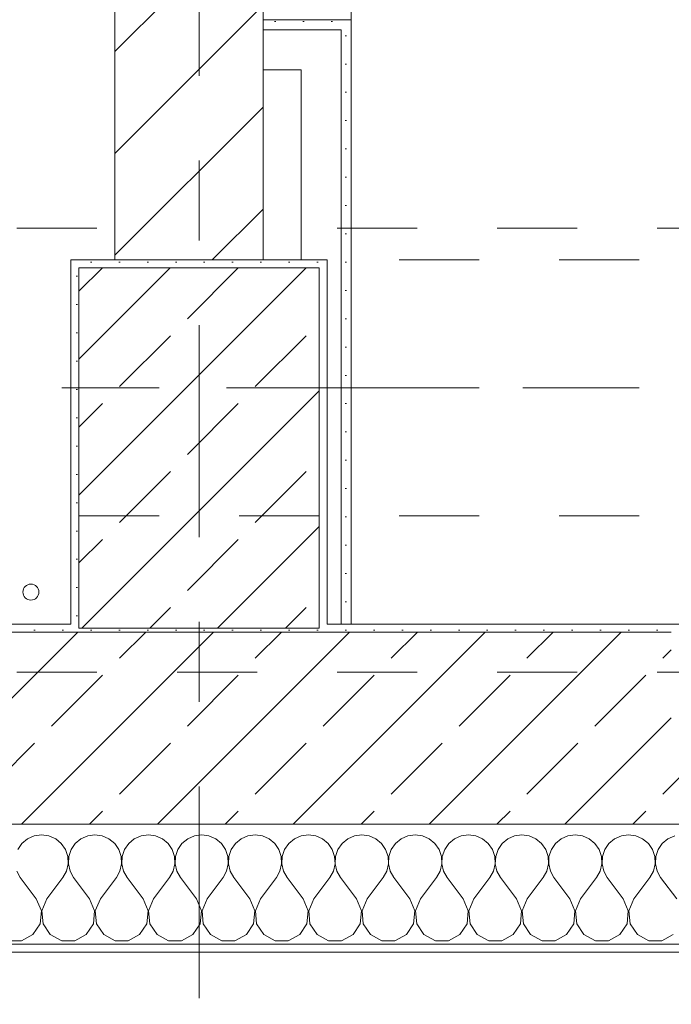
# Model space of a CAD drawing. Header units: metres. Extents: x -3.6 to 90.7, y -11.1 to 18.
# Tile 30 of 256: x 3.9 to 4.7, y -0.2 to 1. Entities that reach past the tile are written whole.
import ezdxf

# ---------------------------------------------------------------- set-up
doc = ezdxf.new("R2010")
doc.units = ezdxf.units.M
doc.header["$MEASUREMENT"] = 0
for name, pattern in [('Achse', [0.2, 0.1, -0.05, 0, -0.05]), ('Strichlinie doppelt', [0.546806, 0.264583, -0.105833, 0.070556, -0.105833]), ('Untersicht', [0.1, 0.075, -0.025]), ('Wipeout_Contour', [1, 0, -1])]:
    doc.linetypes.add(name, pattern=pattern)
for name, color, linetype in [('152 - Bemaßung_ Beschriftung.Ausbau', 7, 'Continuous'), ('451 - Universal.Achsen Raster', 7, 'Continuous'), ('603 - Struktur.Bodenplatte_ Decke Roh', 7, 'Continuous'), ('604 - Struktur.Wand Aussen', 7, 'Continuous'), ('605 - Struktur.Wand Innen', 7, 'Continuous'), ('607 - Struktur.Stütze', 7, 'Continuous'), ('608 - Struktur.Träger', 7, 'Continuous'), ('650 - Abdeckung.Fußboden Aufbau', 7, 'Continuous'), ('801 - HKLSE.Heizung_ Klima_ Lüftung', 7, 'Continuous'), ('Neubau_606 - Struktur.Wand Innen Ausbau', 7, 'Continuous'), ('Neubau_653 - Abdeckung.TB Verkofferung', 7, 'Continuous')]:
    doc.layers.add(name, color=color, linetype=linetype)
doc.styles.add('ERSTELLTER_STIL_2', font='txt')
doc.dimstyles.new('ERSTELLTER_STIL__1', dxfattribs={"dimtxt": 0.1, "dimasz": 0.0532, "dimexe": 0.18, "dimexo": 0.0625, "dimgap": 0, "dimtad": 1, "dimzin": 0, "dimdsep": 46, "dimtxsty": 'ERSTELLTER_STIL_2', "dimblk": 'ARROWHEAD_2', "dimblk1": 'ARROWHEAD_2', "dimblk2": 'ARROWHEAD_2', "dimcen": 0.09, "dimse1": 1, "dimse2": 1, "dimclrd": 7, "dimclre": 7, "dimclrt": 7, "dimazin": 0, "dimtfac": 1, "dimtdec": 4, "dimtmove": 0, "dimatfit": 3, "dimfxl": 1, "dimtolj": 1, "dimtzin": 0, "dimarcsym": 0})
doc.dimstyles.new('ERSTELLTER_STIL__2', dxfattribs={"dimtxt": 0.1, "dimasz": 0.0532, "dimexe": 0.18, "dimexo": 0.0625, "dimgap": 0, "dimtad": 1, "dimzin": 0, "dimdsep": 46, "dimtxsty": 'ERSTELLTER_STIL_2', "dimblk": 'ARROWHEAD_2', "dimblk1": 'ARROWHEAD_2', "dimblk2": 'ARROWHEAD_2', "dimcen": 0.09, "dimse1": 1, "dimse2": 1, "dimclrd": 7, "dimclre": 7, "dimclrt": 7, "dimazin": 0, "dimtfac": 1, "dimtdec": 4, "dimtmove": 2, "dimatfit": 3, "dimfxl": 1, "dimtolj": 1, "dimtzin": 0, "dimarcsym": 0})
doc.dimstyles.new('ERSTELLTER_STIL__3', dxfattribs={"dimtxt": 0.1, "dimasz": 0.0532, "dimexe": 0.18, "dimexo": 0.0625, "dimgap": 0, "dimtad": 1, "dimtih": 1, "dimtoh": 1, "dimzin": 0, "dimdsep": 46, "dimtxsty": 'ERSTELLTER_STIL_2', "dimblk": 'ARROWHEAD_2', "dimblk1": 'ARROWHEAD_2', "dimblk2": 'ARROWHEAD_2', "dimcen": 0.09, "dimse1": 1, "dimse2": 1, "dimclrd": 7, "dimclre": 7, "dimclrt": 7, "dimazin": 0, "dimtfac": 1, "dimtdec": 4, "dimtmove": 0, "dimatfit": 3, "dimfxl": 1, "dimtolj": 1, "dimtzin": 0, "dimarcsym": 0})
pattern_1 = [(45, (0, 0), (-0.0848528, 0.0848528), []), (45, (-0.04243, 0.04243), (-0.0848528, 0.0848528), [0.09, -0.03])]
pattern_2 = [(45, (0, 0), (-0.01767767, 0.01767767), [0, -0.025])]

# ---------------------------------------------------------------- blocks, each defined once
blk = doc.blocks.new('*X73')
at = {"layer": '604 - Struktur.Wand Aussen', "color": 7, "linetype": 'Continuous', "lineweight": 5}
for p, q in [((3.9242, -0.0096), (3.9158, -0.0133)), ((3.9333, -0.0083), (3.9242, -0.0096)), ((3.9424, -0.0096), (3.9333, -0.0083)), ((3.9509, -0.0133), (3.9424, -0.0096)), ((3.9909, -0.0096), (3.9825, -0.0133)), ((4, -0.0083), (3.9909, -0.0096)), ((4.0091, -0.0096), (4, -0.0083)), ((4.0175, -0.0133), (4.0091, -0.0096)), ((4.0576, -0.0096), (4.0491, -0.0133)), ((4.0667, -0.0083), (4.0576, -0.0096)), ((4.0758, -0.0096), (4.0667, -0.0083)), ((4.0842, -0.0133), (4.0758, -0.0096)), ((4.1242, -0.0096), (4.1158, -0.0133)), ((4.1333, -0.0083), (4.1242, -0.0096)), ((4.1424, -0.0096), (4.1333, -0.0083)), ((4.1509, -0.0133), (4.1424, -0.0096)), ((4.1909, -0.0096), (4.1825, -0.0133)), ((4.2, -0.0083), (4.1909, -0.0096)), ((4.2091, -0.0096), (4.2, -0.0083)), ((4.2175, -0.0133), (4.2091, -0.0096)), ((4.2576, -0.0096), (4.2491, -0.0133)), ((4.2667, -0.0083), (4.2576, -0.0096)), ((4.2758, -0.0096), (4.2667, -0.0083)), ((4.2842, -0.0133), (4.2758, -0.0096)), ((4.3242, -0.0096), (4.3158, -0.0133)), ((4.3333, -0.0083), (4.3242, -0.0096)), ((4.3424, -0.0096), (4.3333, -0.0083)), ((4.3509, -0.0133), (4.3424, -0.0096)), ((4.3909, -0.0096), (4.3825, -0.0133)), ((4.4, -0.0083), (4.3909, -0.0096)), ((4.4091, -0.0096), (4.4, -0.0083)), ((4.4175, -0.0133), (4.4091, -0.0096)), ((4.4576, -0.0096), (4.4491, -0.0133)), ((4.4667, -0.0083), (4.4576, -0.0096)), ((4.4758, -0.0096), (4.4667, -0.0083)), ((4.4842, -0.0133), (4.4758, -0.0096)), ((4.5242, -0.0096), (4.5158, -0.0133)), ((4.5333, -0.0083), (4.5242, -0.0096)), ((4.5424, -0.0096), (4.5333, -0.0083)), ((4.5509, -0.0133), (4.5424, -0.0096)), ((4.5909, -0.0096), (4.5825, -0.0133)), ((4.6, -0.0083), (4.5909, -0.0096)), ((4.6091, -0.0096), (4.6, -0.0083)), ((4.6175, -0.0133), (4.6091, -0.0096)), ((4.6576, -0.0096), (4.6491, -0.0133)), ((4.6667, -0.0083), (4.6576, -0.0096)), ((4.6758, -0.0096), (4.6667, -0.0083)), ((4.6842, -0.0133), (4.6758, -0.0096)), ((4.7242, -0.0096), (4.7158, -0.0133)), ((3.9087, -0.0192), (3.9035, -0.0268)), ((3.9158, -0.0133), (3.9087, -0.0192)), ((3.9579, -0.0192), (3.9509, -0.0133)), ((3.9631, -0.0268), (3.9579, -0.0192)), ((3.9754, -0.0192), (3.9702, -0.0268)), ((3.9825, -0.0133), (3.9754, -0.0192)), ((4.0246, -0.0192), (4.0175, -0.0133)), ((4.0298, -0.0268), (4.0246, -0.0192)), ((4.0421, -0.0192), (4.0369, -0.0268)), ((4.0491, -0.0133), (4.0421, -0.0192)), ((4.0913, -0.0192), (4.0842, -0.0133)), ((4.0965, -0.0268), (4.0913, -0.0192)), ((4.1087, -0.0192), (4.1035, -0.0268)), ((4.1158, -0.0133), (4.1087, -0.0192)), ((4.1579, -0.0192), (4.1509, -0.0133)), ((4.1631, -0.0268), (4.1579, -0.0192)), ((4.1754, -0.0192), (4.1702, -0.0268)), ((4.1825, -0.0133), (4.1754, -0.0192)), ((4.2246, -0.0192), (4.2175, -0.0133)), ((4.2298, -0.0268), (4.2246, -0.0192)), ((4.2421, -0.0192), (4.2369, -0.0268)), ((4.2491, -0.0133), (4.2421, -0.0192)), ((4.2913, -0.0192), (4.2842, -0.0133)), ((4.2965, -0.0268), (4.2913, -0.0192)), ((4.3087, -0.0192), (4.3035, -0.0268)), ((4.3158, -0.0133), (4.3087, -0.0192)), ((4.3579, -0.0192), (4.3509, -0.0133)), ((4.3631, -0.0268), (4.3579, -0.0192)), ((4.3754, -0.0192), (4.3702, -0.0268)), ((4.3825, -0.0133), (4.3754, -0.0192)), ((4.4246, -0.0192), (4.4175, -0.0133)), ((4.4298, -0.0268), (4.4246, -0.0192)), ((4.4421, -0.0192), (4.4369, -0.0268)), ((4.4491, -0.0133), (4.4421, -0.0192)), ((4.4913, -0.0192), (4.4842, -0.0133)), ((4.4965, -0.0268), (4.4913, -0.0192)), ((4.5087, -0.0192), (4.5035, -0.0268)), ((4.5158, -0.0133), (4.5087, -0.0192)), ((4.5579, -0.0192), (4.5509, -0.0133)), ((4.5631, -0.0268), (4.5579, -0.0192)), ((4.5754, -0.0192), (4.5702, -0.0268)), ((4.5825, -0.0133), (4.5754, -0.0192)), ((4.6246, -0.0192), (4.6175, -0.0133)), ((4.6298, -0.0268), (4.6246, -0.0192)), ((4.6421, -0.0192), (4.6369, -0.0268)), ((4.6491, -0.0133), (4.6421, -0.0192)), ((4.6913, -0.0192), (4.6842, -0.0133)), ((4.6965, -0.0268), (4.6913, -0.0192)), ((4.7087, -0.0192), (4.7035, -0.0268)), ((4.7158, -0.0133), (4.7087, -0.0192)), ((3.9661, -0.0355), (3.9631, -0.0268)), ((3.9665, -0.0447), (3.9661, -0.0355)), ((3.9672, -0.0355), (3.9668, -0.0447)), ((3.9702, -0.0268), (3.9672, -0.0355)), ((4.0328, -0.0355), (4.0298, -0.0268)), ((4.0332, -0.0447), (4.0328, -0.0355)), ((4.0339, -0.0355), (4.0335, -0.0447)), ((4.0369, -0.0268), (4.0339, -0.0355)), ((4.0994, -0.0355), (4.0965, -0.0268)), ((4.0999, -0.0447), (4.0994, -0.0355)), ((4.1006, -0.0355), (4.1001, -0.0447)), ((4.1035, -0.0268), (4.1006, -0.0355)), ((4.1661, -0.0355), (4.1631, -0.0268)), ((4.1665, -0.0447), (4.1661, -0.0355)), ((4.1672, -0.0355), (4.1668, -0.0447)), ((4.1702, -0.0268), (4.1672, -0.0355)), ((4.2328, -0.0355), (4.2298, -0.0268)), ((4.2332, -0.0447), (4.2328, -0.0355)), ((4.2339, -0.0355), (4.2335, -0.0447)), ((4.2369, -0.0268), (4.2339, -0.0355)), ((4.2994, -0.0355), (4.2965, -0.0268)), ((4.2999, -0.0447), (4.2994, -0.0355)), ((4.3006, -0.0355), (4.3001, -0.0447)), ((4.3035, -0.0268), (4.3006, -0.0355)), ((4.3661, -0.0355), (4.3631, -0.0268)), ((4.3665, -0.0447), (4.3661, -0.0355)), ((4.3672, -0.0355), (4.3668, -0.0447)), ((4.3702, -0.0268), (4.3672, -0.0355)), ((4.4328, -0.0355), (4.4298, -0.0268)), ((4.4332, -0.0447), (4.4328, -0.0355)), ((4.4339, -0.0355), (4.4335, -0.0447)), ((4.4369, -0.0268), (4.4339, -0.0355)), ((4.4994, -0.0355), (4.4965, -0.0268)), ((4.4999, -0.0447), (4.4994, -0.0355)), ((4.5006, -0.0355), (4.5001, -0.0447)), ((4.5035, -0.0268), (4.5006, -0.0355)), ((4.5661, -0.0355), (4.5631, -0.0268)), ((4.5665, -0.0447), (4.5661, -0.0355)), ((4.5672, -0.0355), (4.5668, -0.0447)), ((4.5702, -0.0268), (4.5672, -0.0355)), ((4.6328, -0.0355), (4.6298, -0.0268)), ((4.6332, -0.0447), (4.6328, -0.0355)), ((4.6339, -0.0355), (4.6335, -0.0447)), ((4.6369, -0.0268), (4.6339, -0.0355)), ((4.6994, -0.0355), (4.6965, -0.0268)), ((4.6999, -0.0447), (4.6994, -0.0355)), ((4.7006, -0.0355), (4.7001, -0.0447)), ((4.7035, -0.0268), (4.7006, -0.0355)), ((3.9645, -0.0536), (3.9665, -0.0447)), ((3.9668, -0.0447), (3.9689, -0.0536)), ((4.0311, -0.0536), (4.0332, -0.0447)), ((4.0335, -0.0447), (4.0355, -0.0536)), ((4.0978, -0.0536), (4.0999, -0.0447)), ((4.1001, -0.0447), (4.1022, -0.0536)), ((4.1645, -0.0536), (4.1665, -0.0447)), ((4.1668, -0.0447), (4.1689, -0.0536)), ((4.2311, -0.0536), (4.2332, -0.0447)), ((4.2335, -0.0447), (4.2355, -0.0536)), ((4.2978, -0.0536), (4.2999, -0.0447)), ((4.3001, -0.0447), (4.3022, -0.0536)), ((4.3645, -0.0536), (4.3665, -0.0447)), ((4.3668, -0.0447), (4.3689, -0.0536)), ((4.4311, -0.0536), (4.4332, -0.0447)), ((4.4335, -0.0447), (4.4355, -0.0536)), ((4.4978, -0.0536), (4.4999, -0.0447)), ((4.5001, -0.0447), (4.5022, -0.0536)), ((4.5645, -0.0536), (4.5665, -0.0447)), ((4.5668, -0.0447), (4.5689, -0.0536)), ((4.6311, -0.0536), (4.6332, -0.0447)), ((4.6335, -0.0447), (4.6355, -0.0536)), ((4.6978, -0.0536), (4.6999, -0.0447)), ((4.7001, -0.0447), (4.7022, -0.0536)), ((3.9022, -0.0536), (3.9067, -0.0617)), ((3.96, -0.0617), (3.9645, -0.0536)), ((3.9689, -0.0536), (3.9733, -0.0617)), ((4.0267, -0.0617), (4.0311, -0.0536)), ((4.0355, -0.0536), (4.04, -0.0617)), ((4.0933, -0.0617), (4.0978, -0.0536)), ((4.1022, -0.0536), (4.1067, -0.0617)), ((4.16, -0.0617), (4.1645, -0.0536)), ((4.1689, -0.0536), (4.1733, -0.0617)), ((4.2267, -0.0617), (4.2311, -0.0536)), ((4.2355, -0.0536), (4.24, -0.0617)), ((4.2933, -0.0617), (4.2978, -0.0536)), ((4.3022, -0.0536), (4.3067, -0.0617)), ((4.36, -0.0617), (4.3645, -0.0536)), ((4.3689, -0.0536), (4.3733, -0.0617)), ((4.4267, -0.0617), (4.4311, -0.0536)), ((4.4355, -0.0536), (4.44, -0.0617)), ((4.4933, -0.0617), (4.4978, -0.0536)), ((4.5022, -0.0536), (4.5067, -0.0617)), ((4.56, -0.0617), (4.5645, -0.0536)), ((4.5689, -0.0536), (4.5733, -0.0617)), ((4.6267, -0.0617), (4.6311, -0.0536)), ((4.6355, -0.0536), (4.64, -0.0617)), ((4.6933, -0.0617), (4.6978, -0.0536)), ((4.7022, -0.0536), (4.7067, -0.0617)), ((3.9267, -0.0883), (3.9067, -0.0617)), ((3.94, -0.0883), (3.96, -0.0617)), ((3.9933, -0.0883), (3.9733, -0.0617)), ((4.0067, -0.0883), (4.0267, -0.0617)), ((4.06, -0.0883), (4.04, -0.0617)), ((4.0733, -0.0883), (4.0933, -0.0617)), ((4.1267, -0.0883), (4.1067, -0.0617)), ((4.14, -0.0883), (4.16, -0.0617)), ((4.1933, -0.0883), (4.1733, -0.0617)), ((4.2067, -0.0883), (4.2267, -0.0617)), ((4.26, -0.0883), (4.24, -0.0617)), ((4.2733, -0.0883), (4.2933, -0.0617)), ((4.3267, -0.0883), (4.3067, -0.0617)), ((4.34, -0.0883), (4.36, -0.0617)), ((4.3933, -0.0883), (4.3733, -0.0617)), ((4.4067, -0.0883), (4.4267, -0.0617)), ((4.46, -0.0883), (4.44, -0.0617)), ((4.4733, -0.0883), (4.4933, -0.0617)), ((4.5267, -0.0883), (4.5067, -0.0617)), ((4.54, -0.0883), (4.56, -0.0617)), ((4.5933, -0.0883), (4.5733, -0.0617)), ((4.6067, -0.0883), (4.6267, -0.0617)), ((4.66, -0.0883), (4.64, -0.0617)), ((4.6733, -0.0883), (4.6933, -0.0617)), ((4.7267, -0.0883), (4.7067, -0.0617)), ((3.933, -0.1033), (3.9267, -0.0883)), ((3.94, -0.0883), (3.9337, -0.1033)), ((3.9996, -0.1033), (3.9933, -0.0883)), ((4.0067, -0.0883), (4.0004, -0.1033)), ((4.0663, -0.1033), (4.06, -0.0883)), ((4.0733, -0.0883), (4.067, -0.1033)), ((4.133, -0.1033), (4.1267, -0.0883)), ((4.14, -0.0883), (4.1337, -0.1033)), ((4.1996, -0.1033), (4.1933, -0.0883)), ((4.2067, -0.0883), (4.2004, -0.1033)), ((4.2663, -0.1033), (4.26, -0.0883)), ((4.2733, -0.0883), (4.267, -0.1033)), ((4.333, -0.1033), (4.3267, -0.0883)), ((4.34, -0.0883), (4.3337, -0.1033)), ((4.3996, -0.1033), (4.3933, -0.0883)), ((4.4067, -0.0883), (4.4004, -0.1033)), ((4.4663, -0.1033), (4.46, -0.0883)), ((4.4733, -0.0883), (4.467, -0.1033)), ((4.533, -0.1033), (4.5267, -0.0883)), ((4.54, -0.0883), (4.5337, -0.1033)), ((4.5996, -0.1033), (4.5933, -0.0883)), ((4.6067, -0.0883), (4.6004, -0.1033)), ((4.6663, -0.1033), (4.66, -0.0883)), ((4.6733, -0.0883), (4.667, -0.1033)), ((3.9314, -0.1195), (3.933, -0.1033)), ((3.9337, -0.1033), (3.9352, -0.1195)), ((3.9981, -0.1195), (3.9996, -0.1033)), ((4.0004, -0.1033), (4.0019, -0.1195)), ((4.0648, -0.1195), (4.0663, -0.1033)), ((4.067, -0.1033), (4.0686, -0.1195)), ((4.1314, -0.1195), (4.133, -0.1033)), ((4.1337, -0.1033), (4.1352, -0.1195)), ((4.1981, -0.1195), (4.1996, -0.1033)), ((4.2004, -0.1033), (4.2019, -0.1195)), ((4.2648, -0.1195), (4.2663, -0.1033)), ((4.267, -0.1033), (4.2686, -0.1195)), ((4.3314, -0.1195), (4.333, -0.1033)), ((4.3337, -0.1033), (4.3352, -0.1195)), ((4.3981, -0.1195), (4.3996, -0.1033)), ((4.4004, -0.1033), (4.4019, -0.1195)), ((4.4648, -0.1195), (4.4663, -0.1033)), ((4.467, -0.1033), (4.4686, -0.1195)), ((4.5314, -0.1195), (4.533, -0.1033)), ((4.5337, -0.1033), (4.5352, -0.1195)), ((4.5981, -0.1195), (4.5996, -0.1033)), ((4.6004, -0.1033), (4.6019, -0.1195)), ((4.6648, -0.1195), (4.6663, -0.1033)), ((4.667, -0.1033), (4.6686, -0.1195)), ((3.9224, -0.133), (3.9314, -0.1195)), ((3.9352, -0.1195), (3.9442, -0.133)), ((3.9891, -0.133), (3.9981, -0.1195)), ((4.0019, -0.1195), (4.0109, -0.133)), ((4.0558, -0.133), (4.0648, -0.1195)), ((4.0686, -0.1195), (4.0776, -0.133)), ((4.1224, -0.133), (4.1314, -0.1195)), ((4.1352, -0.1195), (4.1442, -0.133)), ((4.1891, -0.133), (4.1981, -0.1195)), ((4.2019, -0.1195), (4.2109, -0.133)), ((4.2558, -0.133), (4.2648, -0.1195)), ((4.2686, -0.1195), (4.2776, -0.133)), ((4.3224, -0.133), (4.3314, -0.1195)), ((4.3352, -0.1195), (4.3442, -0.133)), ((4.3891, -0.133), (4.3981, -0.1195)), ((4.4019, -0.1195), (4.4109, -0.133)), ((4.4558, -0.133), (4.4648, -0.1195)), ((4.4686, -0.1195), (4.4776, -0.133)), ((4.5224, -0.133), (4.5314, -0.1195)), ((4.5352, -0.1195), (4.5442, -0.133)), ((4.5891, -0.133), (4.5981, -0.1195)), ((4.6019, -0.1195), (4.6109, -0.133)), ((4.6558, -0.133), (4.6648, -0.1195)), ((4.6686, -0.1195), (4.6776, -0.133)), ((3.9081, -0.1407), (3.9224, -0.133)), ((3.9442, -0.133), (3.9585, -0.1407)), ((3.9748, -0.1407), (3.9891, -0.133)), ((4.0109, -0.133), (4.0252, -0.1407)), ((4.0415, -0.1407), (4.0558, -0.133)), ((4.0776, -0.133), (4.0919, -0.1407)), ((4.1081, -0.1407), (4.1224, -0.133)), ((4.1442, -0.133), (4.1585, -0.1407)), ((4.1748, -0.1407), (4.1891, -0.133)), ((4.2109, -0.133), (4.2252, -0.1407)), ((4.2415, -0.1407), (4.2558, -0.133)), ((4.2776, -0.133), (4.2919, -0.1407)), ((4.3081, -0.1407), (4.3224, -0.133)), ((4.3442, -0.133), (4.3585, -0.1407)), ((4.3748, -0.1407), (4.3891, -0.133)), ((4.4109, -0.133), (4.4252, -0.1407)), ((4.4415, -0.1407), (4.4558, -0.133)), ((4.4776, -0.133), (4.4919, -0.1407)), ((4.5081, -0.1407), (4.5224, -0.133)), ((4.5442, -0.133), (4.5585, -0.1407)), ((4.5748, -0.1407), (4.5891, -0.133)), ((4.6109, -0.133), (4.6252, -0.1407)), ((4.6415, -0.1407), (4.6558, -0.133)), ((4.6776, -0.133), (4.6919, -0.1407)), ((4.7081, -0.1407), (4.7224, -0.133)), ((3.8919, -0.1407), (3.9081, -0.1407)), ((3.9585, -0.1407), (3.9748, -0.1407)), ((4.0252, -0.1407), (4.0415, -0.1407)), ((4.0919, -0.1407), (4.1081, -0.1407)), ((4.1585, -0.1407), (4.1748, -0.1407)), ((4.2252, -0.1407), (4.2415, -0.1407)), ((4.2919, -0.1407), (4.3081, -0.1407)), ((4.3585, -0.1407), (4.3748, -0.1407)), ((4.4252, -0.1407), (4.4415, -0.1407)), ((4.4919, -0.1407), (4.5081, -0.1407)), ((4.5585, -0.1407), (4.5748, -0.1407)), ((4.6252, -0.1407), (4.6415, -0.1407)), ((4.6919, -0.1407), (4.7081, -0.1407))]:
    blk.add_line(p, q, dxfattribs=at)
blk = doc.blocks.new('*D352')
at = {"layer": '152 - Bemaßung_ Beschriftung.Ausbau', "color": 7, "linetype": 'Continuous', "lineweight": 5}
for p, q in [((-1.71, 0.0252), (-1.64, -0.0152)), ((-1.675, -0.145), (-1.675, 0.005)), ((-1.71, -0.1248), (-1.64, -0.1652)), ((-1.6225, -0.145), (-1.7275, -0.145)), ((-1.675, -0.1792), (-1.675, -0.145))]:
    blk.add_line(p, q, dxfattribs=at)
at = {"layer": '152 - Bemaßung_ Beschriftung.Ausbau', "color": 7, "lineweight": 5, "insert": (-1.6866, -0.1459), "char_height": 0.1, "attachment_point": 7, "rotation": 90, "style": 'ERSTELLTER_STIL_2'}
blk.add_mtext('\\A1;{\\pql;\\fArial|b0|i0|c0|p38;15}', dxfattribs=at)
blk = doc.blocks.new('ARROWHEAD_2')
at = {"color": 0, "linetype": 'Continuous', "lineweight": 0}
for p, q in [((-0.378, -0.655), (0.378, 0.655)), ((0, 0), (-1, 0))]:
    blk.add_line(p, q, dxfattribs=at)
blk = doc.blocks.new('*D353')
at = {"layer": '152 - Bemaßung_ Beschriftung.Ausbau', "color": 7, "linetype": 'Continuous', "lineweight": 5}
for p, q in [((-1.71, 0.0252), (-1.64, -0.0152)), ((-1.675, -0.145), (-1.675, 0.005))]:
    blk.add_line(p, q, dxfattribs=at)
blk = doc.blocks.new('*D355')
at = {"layer": '152 - Bemaßung_ Beschriftung.Ausbau', "color": 7, "linetype": 'Continuous', "lineweight": 5}
for p, q in [((-1.71, 5.8252), (-1.64, 5.7848)), ((-1.6225, 5.805), (-1.7275, 5.805)), ((-1.675, 0.245), (-1.675, 5.805)), ((-1.71, 0.2652), (-1.64, 0.2248)), ((-1.6225, 0.245), (-1.7275, 0.245)), ((-1.675, 0.005), (-1.675, 0.245))]:
    blk.add_line(p, q, dxfattribs=at)
at = {"layer": '152 - Bemaßung_ Beschriftung.Ausbau', "color": 7, "lineweight": 5, "char_height": 0.1, "attachment_point": 7, "rotation": 90, "style": 'ERSTELLTER_STIL_2'}
for s, insert in [('\\A1;{\\pql;\\fArial|b0|i0|c0|p38;12}', (-1.695, 5.633)), ('\\A1;{\\pql;\\fArial|b0|i0|c0|p38;5,56}', (-1.695, 2.8161))]:
    blk.add_mtext(s, dxfattribs=dict(at, insert=insert))
blk = doc.blocks.new('*D362')
at = {"layer": '152 - Bemaßung_ Beschriftung.Ausbau', "color": 7, "linetype": 'Continuous', "lineweight": 5}
for p, q in [((-2.21, 0.0252), (-2.14, -0.0152)), ((-2.175, -0.145), (-2.175, 0.005)), ((-2.21, -0.1248), (-2.14, -0.1652)), ((-2.1225, -0.145), (-2.2275, -0.145)), ((-2.175, -0.1792), (-2.175, -0.145))]:
    blk.add_line(p, q, dxfattribs=at)
at = {"layer": '152 - Bemaßung_ Beschriftung.Ausbau', "color": 7, "lineweight": 5, "insert": (-2.1845, -0.1451), "char_height": 0.1, "attachment_point": 7, "rotation": 90, "style": 'ERSTELLTER_STIL_2'}
blk.add_mtext('\\A1;{\\pql;\\fArial|b0|i0|c0|p38;15}', dxfattribs=at)
blk = doc.blocks.new('*D363')
at = {"layer": '152 - Bemaßung_ Beschriftung.Ausbau', "color": 7, "linetype": 'Continuous', "lineweight": 5}
for p, q in [((-2.21, 0.2702), (-2.14, 0.2298)), ((-2.14, 0.2248), (-2.21, 0.2652)), ((-2.1225, 0.245), (-2.2275, 0.245)), ((-2.175, 0.005), (-2.175, 0.245)), ((-2.21, 0.0252), (-2.14, -0.0152)), ((-2.1225, 0.005), (-2.2275, 0.005)), ((-2.175, -0.145), (-2.175, 0.005))]:
    blk.add_line(p, q, dxfattribs=at)
at = {"layer": '152 - Bemaßung_ Beschriftung.Ausbau', "color": 7, "lineweight": 5, "insert": (-2.195, 0.0491), "char_height": 0.1, "attachment_point": 7, "rotation": 90, "style": 'ERSTELLTER_STIL_2'}
blk.add_mtext('\\A1;{\\pql;\\fArial|b0|i0|c0|p38;24}', dxfattribs=at)
blk = doc.blocks.new('*D379')
at = {"layer": '152 - Bemaßung_ Beschriftung.Ausbau', "color": 7, "linetype": 'Continuous', "lineweight": 5}
for p, q in [((3.52, -4.1125), (3.52, -4.0075)), ((4.72, -4.1125), (4.72, -4.0075)), ((3.5402, -4.025), (3.4998, -4.095)), ((4.7402, -4.025), (4.6998, -4.095)), ((1.12, -4.06), (3.52, -4.06)), ((3.52, -4.06), (4.72, -4.06)), ((4.72, -4.06), (7.12, -4.06))]:
    blk.add_line(p, q, dxfattribs=at)
at = {"layer": '152 - Bemaßung_ Beschriftung.Ausbau', "color": 7, "lineweight": 5, "insert": (3.987, -4.04), "char_height": 0.1, "attachment_point": 7, "style": 'ERSTELLTER_STIL_2'}
blk.add_mtext('\\A1;{\\pql;\\fArial|b0|i0|c0|p38;1,20}', dxfattribs=at)
blk = doc.blocks.new('*D380')
at = {"layer": '152 - Bemaßung_ Beschriftung.Ausbau', "color": 7, "linetype": 'Continuous', "lineweight": 5}
for p, q in [((4.7402, -4.025), (4.6998, -4.095)), ((7.1402, -4.025), (7.0998, -4.095)), ((4.72, -4.06), (7.12, -4.06))]:
    blk.add_line(p, q, dxfattribs=at)
at = {"layer": '152 - Bemaßung_ Beschriftung.Ausbau', "color": 7, "lineweight": 5, "char_height": 0.1, "attachment_point": 7, "style": 'ERSTELLTER_STIL_2'}
for s, insert in [('\\A1;{\\pql;\\fArial|b0|i0|c0|p38;2,40}', (5.787, -4.04)), ('\\A1;{\\pql;\\fArial|b0|i0|c0|p38;2,01}', (5.787, -4.18))]:
    blk.add_mtext(s, dxfattribs=dict(at, insert=insert))
blk = doc.blocks.new('*D417')
at = {"layer": '152 - Bemaßung_ Beschriftung.Ausbau', "color": 7, "linetype": 'Continuous', "lineweight": 5}
for p, q in [((0.225, -4.6125), (0.225, -4.5075)), ((0.275, -4.6125), (0.275, -4.5075)), ((0.2452, -4.525), (0.2048, -4.595)), ((0.2952, -4.525), (0.2548, -4.595)), ((-0.015, -4.56), (0.225, -4.56)), ((0.225, -4.56), (0.275, -4.56)), ((0.275, -4.56), (4.025, -4.56))]:
    blk.add_line(p, q, dxfattribs=at)
blk = doc.blocks.new('*D418')
at = {"layer": '152 - Bemaßung_ Beschriftung.Ausbau', "color": 7, "linetype": 'Continuous', "lineweight": 5}
for p, q in [((4.025, -4.6125), (4.025, -4.5075)), ((0.2952, -4.525), (0.2548, -4.595)), ((4.0452, -4.525), (4.0048, -4.595)), ((0.275, -4.56), (4.025, -4.56))]:
    blk.add_line(p, q, dxfattribs=at)
at = {"layer": '152 - Bemaßung_ Beschriftung.Ausbau', "color": 7, "lineweight": 5, "char_height": 0.1, "attachment_point": 7, "style": 'ERSTELLTER_STIL_2'}
for s, insert in [('\\A1;{\\pql;\\fArial|b0|i0|c0|p38;18\\fArial|b0|i0|c0|p38;\\A1{\\H.66x;\\S5^  ;}}', (3.8029, -4.5416)), ('\\A1;{\\pql;\\fArial|b0|i0|c0|p38;3,75}', (1.954, -4.54)), ('\\A1;{\\pql;\\fArial|b0|i0|c0|p38;5}', (0.2952, -4.54))]:
    blk.add_mtext(s, dxfattribs=dict(at, insert=insert))
blk = doc.blocks.new('*D419')
at = {"layer": '152 - Bemaßung_ Beschriftung.Ausbau', "color": 7, "linetype": 'Continuous', "lineweight": 5}
for p, q in [((4.025, -4.6125), (4.025, -4.5075)), ((4.0452, -4.525), (4.0048, -4.595)), ((4.2302, -4.525), (4.1898, -4.595)), ((4.025, -4.56), (4.21, -4.56))]:
    blk.add_line(p, q, dxfattribs=at)
blk = doc.blocks.new('*D420')
at = {"layer": '152 - Bemaßung_ Beschriftung.Ausbau', "color": 7, "linetype": 'Continuous', "lineweight": 5}
for p, q in [((4.21, -4.6125), (4.21, -4.5075)), ((4.2302, -4.525), (4.1898, -4.595)), ((7.6802, -4.525), (7.6398, -4.595)), ((4.025, -4.56), (4.21, -4.56)), ((4.21, -4.56), (7.66, -4.56))]:
    blk.add_line(p, q, dxfattribs=at)
at = {"layer": '152 - Bemaßung_ Beschriftung.Ausbau', "color": 7, "lineweight": 5, "char_height": 0.1, "attachment_point": 7, "style": 'ERSTELLTER_STIL_2'}
for s, insert in [('\\A1;{\\pql;\\fArial|b0|i0|c0|p38;3,45}', (5.7261, -4.54)), ('\\A1;{\\pql;\\fArial|b0|i0|c0|p38;15}', (7.488, -4.54))]:
    blk.add_mtext(s, dxfattribs=dict(at, insert=insert))
blk = doc.blocks.new('*D421')
at = {"layer": '152 - Bemaßung_ Beschriftung.Ausbau', "color": 7, "linetype": 'Continuous', "lineweight": 5}
for p, q in [((7.66, -4.6125), (7.66, -4.5075)), ((7.81, -4.6125), (7.81, -4.5075)), ((7.6802, -4.525), (7.6398, -4.595)), ((7.8302, -4.525), (7.7898, -4.595)), ((4.21, -4.56), (7.66, -4.56)), ((7.66, -4.56), (7.81, -4.56))]:
    blk.add_line(p, q, dxfattribs=at)
blk = doc.blocks.new('*D457')
at = {"layer": '152 - Bemaßung_ Beschriftung.Ausbau', "color": 7, "linetype": 'Continuous', "lineweight": 5}
for p, q in [((0.68, -5.1125), (0.68, -5.0075)), ((3.98, -5.1125), (3.98, -5.0075)), ((0.7002, -5.025), (0.6598, -5.095)), ((4.0002, -5.025), (3.9598, -5.095)), ((0.38, -5.06), (0.68, -5.06)), ((0.68, -5.06), (3.98, -5.06)), ((3.98, -5.06), (4.28, -5.06))]:
    blk.add_line(p, q, dxfattribs=at)
at = {"layer": '152 - Bemaßung_ Beschriftung.Ausbau', "color": 7, "lineweight": 5, "insert": (2.197, -5.04), "char_height": 0.1, "attachment_point": 7, "style": 'ERSTELLTER_STIL_2'}
blk.add_mtext('\\A1;{\\pql;\\fArial|b0|i0|c0|p38;3,30}', dxfattribs=at)
blk = doc.blocks.new('*D458')
at = {"layer": '152 - Bemaßung_ Beschriftung.Ausbau', "color": 7, "linetype": 'Continuous', "lineweight": 5}
for p, q in [((4.0002, -5.025), (3.9598, -5.095)), ((4.3002, -5.025), (4.2598, -5.095)), ((3.98, -5.06), (4.28, -5.06))]:
    blk.add_line(p, q, dxfattribs=at)
at = {"layer": '152 - Bemaßung_ Beschriftung.Ausbau', "color": 7, "lineweight": 5, "insert": (4.0541, -5.04), "char_height": 0.1, "attachment_point": 7, "style": 'ERSTELLTER_STIL_2'}
blk.add_mtext('\\A1;{\\pql;\\fArial|b0|i0|c0|p38;30}', dxfattribs=at)
blk = doc.blocks.new('*D459')
at = {"layer": '152 - Bemaßung_ Beschriftung.Ausbau', "color": 7, "linetype": 'Continuous', "lineweight": 5}
for p, q in [((4.28, -5.1125), (4.28, -5.0075)), ((7.58, -5.1125), (7.58, -5.0075)), ((4.3002, -5.025), (4.2598, -5.095)), ((7.6002, -5.025), (7.5598, -5.095)), ((3.98, -5.06), (4.28, -5.06)), ((4.28, -5.06), (7.58, -5.06)), ((7.58, -5.06), (7.88, -5.06))]:
    blk.add_line(p, q, dxfattribs=at)
at = {"layer": '152 - Bemaßung_ Beschriftung.Ausbau', "color": 7, "lineweight": 5, "insert": (5.797, -5.04), "char_height": 0.1, "attachment_point": 7, "style": 'ERSTELLTER_STIL_2'}
blk.add_mtext('\\A1;{\\pql;\\fArial|b0|i0|c0|p38;3,30}', dxfattribs=at)
blk = doc.blocks.new('*D494')
at = {"layer": '152 - Bemaßung_ Beschriftung.Ausbau', "color": 7, "linetype": 'Continuous', "lineweight": 5}
for p, q in [((-0.165, -5.6125), (-0.165, -5.5075)), ((62.425, -5.6125), (62.425, -5.5075)), ((-0.1448, -5.525), (-0.1852, -5.595)), ((62.4048, -5.595), (62.4452, -5.525)), ((-0.1992, -5.56), (-0.165, -5.56)), ((-0.165, -5.56), (62.425, -5.56)), ((62.425, -5.56), (62.4593, -5.56))]:
    blk.add_line(p, q, dxfattribs=at)
at = {"layer": '152 - Bemaßung_ Beschriftung.Ausbau', "color": 7, "lineweight": 5, "insert": (30.959, -5.54), "char_height": 0.1, "attachment_point": 7, "style": 'ERSTELLTER_STIL_2'}
blk.add_mtext('\\A1;{\\pql;\\fArial|b0|i0|c0|p38;62,59}', dxfattribs=at)

msp = doc.modelspace()

# ---------------------------------------------------------------- hatches: boundary and pattern name
at = {"layer": '604 - Struktur.Wand Aussen', "linetype": 'Continuous', "lineweight": 0, "true_color": 0x000000}
h = msp.add_hatch(dxfattribs=at)
h.set_pattern_fill('Gips_0001', color=18, style=0, pattern_type=2)
h.set_pattern_definition(pattern_2)
h.paths.add_polyline_path([(3.97, 0.255), (3.52, 0.255), (3.52, 0.245), (3.97, 0.245)])
h = msp.add_hatch(dxfattribs=at)
h.set_pattern_fill('Gips_0001', color=18, style=0, pattern_type=2)
h.set_pattern_definition(pattern_2)
h.paths.add_polyline_path([(4.29, 0.255), (4.29, 0.245), (4.72, 0.245), (4.72, 0.255)])
h = msp.add_hatch(dxfattribs=at)
h.set_pattern_fill('Beton__Stahlbeton_0001', color=18, style=0, pattern_type=2)
h.set_pattern_definition(pattern_1)
h.paths.add_polyline_path([(3.52, 0.125), (3.46, 0.125), (3.46, 0.005), (4.78, 0.005), (4.78, 0.125), (4.72, 0.125), (4.72, 0.195), (4.72, 0.245), (3.52, 0.245), (3.52, 0.195)])
h = msp.add_hatch(dxfattribs=at)
h.set_pattern_fill('Verputz_0001', color=18, style=0, pattern_type=2)
h.set_pattern_definition([(0, (0, 0), (0, 0.0866025), [0, -0.05]), (0, (0.025, 0.0433), (0, 0.0866025), [0, -0.05])])
h.paths.add_polyline_path([(3.43, -0.155), (4.81, -0.155), (4.81, -0.145), (3.43, -0.145)])
at = {"layer": '607 - Struktur.Stütze', "linetype": 'Continuous', "lineweight": 0, "true_color": 0x000000}
h = msp.add_hatch(dxfattribs=at)
h.set_pattern_fill('Gips_0001', color=18, style=0, pattern_type=2)
h.set_pattern_definition(pattern_2)
h.paths.add_polyline_path([(3.97, 0.255), (3.98, 0.255), (3.98, 0.7), (4.28, 0.7), (4.28, 0.255), (4.29, 0.255), (4.29, 0.71), (4.21, 0.71), (4.025, 0.71), (3.97, 0.71)])
h = msp.add_hatch(dxfattribs=at)
h.set_pattern_fill('Beton__Stahlbeton_0001', color=18, style=0, pattern_type=2)
h.set_pattern_definition(pattern_1)
h.paths.add_polyline_path([(3.98, 0.25), (4.28, 0.25), (4.28, 0.7), (3.98, 0.7)])
h = msp.add_hatch(dxfattribs=at)
h.set_pattern_fill('Gips_0001', color=18, style=0, pattern_type=2)
h.set_pattern_definition(pattern_2)
h.paths.add_polyline_path([(3.97, 0.255), (3.97, 0.245), (4.29, 0.245), (4.29, 0.255), (4.28, 0.255), (4.28, 0.25), (3.98, 0.25), (3.98, 0.255)])
at = {"layer": 'Neubau_606 - Struktur.Wand Innen Ausbau', "linetype": 'Continuous', "lineweight": 0, "true_color": 0x000000}
h = msp.add_hatch(dxfattribs=at)
h.set_pattern_fill('Gips_0001', color=18, style=0, pattern_type=2)
h.set_pattern_definition(pattern_2)
h.paths.add_polyline_path([(4.21, 1.01), (4.21, 0.9975), (4.3075, 0.9975), (4.3075, 1.01)])
h = msp.add_hatch(dxfattribs=at)
h.set_pattern_fill('Gips_0001', color=18, style=0, pattern_type=2)
h.set_pattern_definition(pattern_2)
h.paths.add_polyline_path([(4.3075, 1.01), (4.3075, 0.9975), (4.32, 1.01)])
h = msp.add_hatch(dxfattribs=at)
h.set_pattern_fill('Gips_0001', color=18, style=0, pattern_type=2)
h.set_pattern_definition(pattern_2)
h.paths.add_polyline_path([(4.3075, 0.9975), (4.32, 0.9975), (4.32, 1.01)])
h = msp.add_hatch(dxfattribs=at)
h.set_pattern_fill('Gips_0001', color=18, style=0, pattern_type=2)
h.set_pattern_definition(pattern_2)
h.paths.add_polyline_path([(4.3075, 0.9975), (4.3075, 0.255), (4.32, 0.255), (4.32, 0.9975)])

# ---------------------------------------------------------------- linework, layer by layer
at = {"layer": '451 - Universal.Achsen Raster', "color": 160, "linetype": 'Strichlinie doppelt', "lineweight": 9, "true_color": 0x3232ff}
msp.add_line((64.935, 0.55), (-3.175, 0.55), dxfattribs=at)
at = {"layer": '603 - Struktur.Bodenplatte_ Decke Roh', "color": 7, "linetype": 'Continuous', "lineweight": 18, "flags": 128}
msp.add_lwpolyline([(47.48, 13.695), (14.78, 13.695), (14.78, 13.455), (14.78, 13), (14.84, 13), (14.84, 8.585), (13.03, 8.585), (13.03, 8.725), (11.41, 8.725), (11.41, 13), (11.48, 13), (11.48, 13.455), (11.48, 13.695), (-0.015, 13.695), (-0.015, 0.005), (62.275, 0.005)], dxfattribs=at)
at = {"layer": '604 - Struktur.Wand Aussen', "color": 7, "linetype": 'Continuous', "lineweight": 13}
for p, q in [((4.72, 0.245), (3.52, 0.245)), ((3.46, 0.005), (4.78, 0.005))]:
    msp.add_line(p, q, dxfattribs=at)
at = {"layer": '604 - Struktur.Wand Aussen', "color": 7, "linetype": 'Continuous', "lineweight": 5}
msp.add_line((3.46, -0.145), (4.78, -0.145), dxfattribs=at)
at = {"layer": '604 - Struktur.Wand Aussen', "color": 7, "linetype": 'Continuous', "lineweight": 5, "flags": 128}
for points in [[(3.97, 0.255), (3.52, 0.255)], [(4.72, 0.255), (4.29, 0.255)], [(3.43, -0.155), (4.81, -0.155)]]:
    msp.add_lwpolyline(points, dxfattribs=at)
at = {"layer": '607 - Struktur.Stütze', "color": 7, "linetype": 'Continuous', "lineweight": 5, "flags": 128}
for points in [[(4.025, 0.71), (3.97, 0.71), (3.97, 0.255)], [(4.29, 0.255), (4.29, 0.71), (4.21, 0.71)]]:
    msp.add_lwpolyline(points, dxfattribs=at)
at = {"layer": '607 - Struktur.Stütze', "color": 7, "linetype": 'Continuous', "lineweight": 13, "flags": 128}
msp.add_lwpolyline([(3.98, 0.25), (4.28, 0.25), (4.28, 0.7), (3.98, 0.7)], close=True, dxfattribs=at)
at = {"layer": '608 - Struktur.Träger', "color": 7, "linetype": 'Achse', "lineweight": 9}
msp.add_line((0.38, 0.55), (61.88, 0.55), dxfattribs=at)
at = {"layer": '608 - Struktur.Träger', "color": 7, "linetype": 'Untersicht', "lineweight": 13}
msp.add_line((0.38, 0.39), (61.88, 0.39), dxfattribs=at)
at = {"layer": '650 - Abdeckung.Fußboden Aufbau', "color": 7, "linetype": 'Continuous', "lineweight": 13, "flags": 128}
msp.add_lwpolyline([(0.285, 0.255), (0.37, 0.255), (0.37, 0.71), (0.69, 0.71), (0.69, 0.255), (3.97, 0.255), (3.97, 0.71), (4.025, 0.71), (4.025, 5.805), (3.67, 5.805), (2.84, 5.805)], dxfattribs=at)
msp.add_lwpolyline([(4.21, 5.805), (4.21, 0.71), (4.29, 0.71), (4.29, 0.255), (7.57, 0.255), (7.57, 0.71), (7.66, 0.71), (7.66, 5.19), (7.57, 5.19), (7.57, 5.805), (4.29, 5.805)], close=True, dxfattribs=at)
at = {"layer": '801 - HKLSE.Heizung_ Klima_ Lüftung', "color": 7, "linetype": 'Continuous', "lineweight": 5}
msp.add_circle((3.92, 0.295), 0.01, dxfattribs=at)
at = {"layer": 'Neubau_606 - Struktur.Wand Innen Ausbau', "color": 1, "linetype": 'Continuous', "lineweight": 5}
for p, q in [((4.2575, 0.9975), (4.21, 0.9975)), ((4.3075, 0.9975), (4.2575, 0.9975)), ((4.3075, 0.9975), (4.2575, 0.9975)), ((4.3075, 0.9475), (4.3075, 0.9975)), ((4.3075, 0.255), (4.3075, 0.9475))]:
    msp.add_line(p, q, dxfattribs=at)
at = {"layer": 'Neubau_606 - Struktur.Wand Innen Ausbau', "color": 1, "linetype": 'Continuous', "lineweight": 5, "flags": 128}
for points in [[(4.3075, 1.01), (4.21, 1.01)], [(4.21, 1.01), (4.21, 0.9975)], [(4.32, 1.01), (4.3075, 1.01)], [(4.32, 0.255), (4.32, 1.01)], [(4.21, 0.9975), (4.21, 0.9475)], [(4.21, 0.9475), (4.2575, 0.9475)], [(4.2575, 0.9475), (4.2575, 0.71)]]:
    msp.add_lwpolyline(points, dxfattribs=at)
at = {"layer": 'Neubau_653 - Abdeckung.TB Verkofferung', "color": 1, "linetype": 'Untersicht', "lineweight": 9}
for p, q in [((4.32, 1.01), (4.32, 5.0505)), ((0.7025, 0.7495), (29.26, 0.7495)), ((0.7025, 0.195), (29.26, 0.195))]:
    msp.add_line(p, q, dxfattribs=at)

# ---------------------------------------------------------------- block references
at = {"layer": '604 - Struktur.Wand Aussen', "color": 7, "lineweight": 18}
msp.add_blockref('*X73', (0, 0), dxfattribs=at)

# ---------------------------------------------------------------- dimensions: what is measured, and where the dimension line sits
at = {"layer": '152 - Bemaßung_ Beschriftung.Ausbau', "color": 7, "linetype": 'Continuous', "lineweight": 5}
for base, p1, p2, picture, middle in [((3.98, -5.06), (0.68, 0.7), (3.98, 0.7), '*D457', (2.3268, -4.99)), ((4.28, -5.06), (3.98, 0.7), (4.28, 0.7), '*D458', (4.1303, -4.99)), ((7.58, -5.06), (4.28, 0.7), (7.58, 0.7), '*D459', (5.9268, -4.99)), ((0.275, -4.56), (0.225, 0.005), (0.275, 0.245), '*D417', (0.3333, -4.49)), ((4.72, -4.06), (3.52, 0.125), (4.72, 0.125), '*D379', (4.1169, -3.99)), ((7.12, -4.06), (4.72, 0.125), (7.12, 0.125), '*D380', (5.9169, -3.99)), ((62.425, -5.56), (-0.165, -0.145), (62.425, -0.145), '*D494', (31.127, -5.49))]:
    dim = msp.add_linear_dim(base=base, p1=p1, p2=p2, dimstyle='ERSTELLTER_STIL__3', dxfattribs=at)
    dim.commit()
    dim.dimension.update_dxf_attribs({"geometry": picture, "text_midpoint": middle, "dimtype": 160})
for base, p1, p2, dimstyle, picture, middle in [((-2.175, 0.245), (62.275, 0.005), (0.69, 0.245), 'ERSTELLTER_STIL__1', '*D363', (-2.245, 0.1253)), ((-2.175, 0.005), (-0.165, -0.145), (62.275, 0.005), 'ERSTELLTER_STIL__2', '*D362', (-2.2345, -0.0689)), ((-1.675, 0.005), (-0.165, -0.145), (62.275, 0.005), 'ERSTELLTER_STIL__2', '*D352', (-1.7366, -0.0697)), ((-1.675, 0.005), (62.275025, 0.005), (-0.015, 0.005), 'ERSTELLTER_STIL__1', '*D353', (-1.7450000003, 0.001853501))]:
    dim = msp.add_linear_dim(base=base, p1=p1, p2=p2, angle=90, dimstyle=dimstyle, dxfattribs=at)
    dim.commit()
    dim.dimension.update_dxf_attribs({"geometry": picture, "text_midpoint": middle, "dimtype": 160, "text_rotation": 90})

# ---------------------------------------------------------------- next in the draw order: wipeouts: each hides what was drawn before it
at = {"color": 254, "linetype": 'Wipeout_Contour', "lineweight": 0, "ltscale": 21.203418}
msp.add_wipeout([(4.21, 5.1), (4.025, 5.1), (4.025, 0.71), (4.21, 0.71)], dxfattribs=at).dxf.layer = '605 - Struktur.Wand Innen'

# ---------------------------------------------------------------- next in the draw order: hatches: boundary and pattern name
at = {"layer": '605 - Struktur.Wand Innen', "linetype": 'Continuous', "lineweight": 0, "true_color": 0x000000}
h = msp.add_hatch(dxfattribs=at)
h.set_pattern_fill('MW_Ziegel_0001', color=18, style=0, pattern_type=2)
h.set_pattern_definition([(45, (0, 0), (-0.0636396, 0.0636396), [])])
h.paths.add_polyline_path([(4.21, 5.1), (4.025, 5.1), (4.025, 0.71), (4.21, 0.71)])

# ---------------------------------------------------------------- next in the draw order: linework, layer by layer
at = {"layer": '451 - Universal.Achsen Raster', "color": 160, "linetype": 'Strichlinie doppelt', "lineweight": 9, "true_color": 0x3232ff}
msp.add_line((4.13, -10.585), (4.13, 16.355), dxfattribs=at)
at = {"layer": '605 - Struktur.Wand Innen', "color": 7, "linetype": 'Continuous', "lineweight": 18, "flags": 128}
for points in [[(4.025, 5.1), (4.025, 0.71)], [(4.21, 0.71), (4.21, 5.1)], [(4.025, 0.71), (4.21, 0.71)]]:
    msp.add_lwpolyline(points, dxfattribs=at)
at = {"layer": '608 - Struktur.Träger', "color": 7, "linetype": 'Untersicht', "lineweight": 13}
msp.add_line((0.38, 0.71), (61.88, 0.71), dxfattribs=at)
at = {"layer": 'Neubau_653 - Abdeckung.TB Verkofferung', "color": 1, "linetype": 'Untersicht', "lineweight": 9}
for p, q in [((4.21, 1.01), (4.21, 5.0505)), ((4.32, 1.01), (4.21, 1.01))]:
    msp.add_line(p, q, dxfattribs=at)

# ---------------------------------------------------------------- next in the draw order: dimensions: what is measured, and where the dimension line sits
at = {"layer": '152 - Bemaßung_ Beschriftung.Ausbau', "color": 7, "linetype": 'Continuous', "lineweight": 5}
dim = msp.add_linear_dim(base=(-1.675, 5.805), p1=(0.225, 0.245), p2=(4.135, 5.805), angle=90, dimstyle='ERSTELLTER_STIL__1', dxfattribs=at)
dim.commit()
dim.dimension.update_dxf_attribs({"geometry": '*D355', "text_midpoint": (-1.745, 2.946), "dimtype": 160, "text_rotation": 90})
for base, p1, p2, picture, middle in [((4.025, -4.56), (0.275, 0.245), (4.025, 3.2575), '*D418', (2.0839, -4.49)), ((4.209975, -4.5599999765), (4.024975, 3.2574911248), (4.209975, 3.2574911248), '*D419', (4.0141830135, -4.4899999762)), ((7.66, -4.56), (4.21, 3.2575), (7.66, 2.95), '*D420', (5.856, -4.49)), ((7.81, -4.56), (7.66, 2.95), (7.81, 2.95), '*D421', (7.5642, -4.49))]:
    dim = msp.add_linear_dim(base=base, p1=p1, p2=p2, dimstyle='ERSTELLTER_STIL__3', dxfattribs=at)
    dim.commit()
    dim.dimension.update_dxf_attribs({"geometry": picture, "text_midpoint": middle, "dimtype": 160})

doc.saveas('drawing.dxf')
